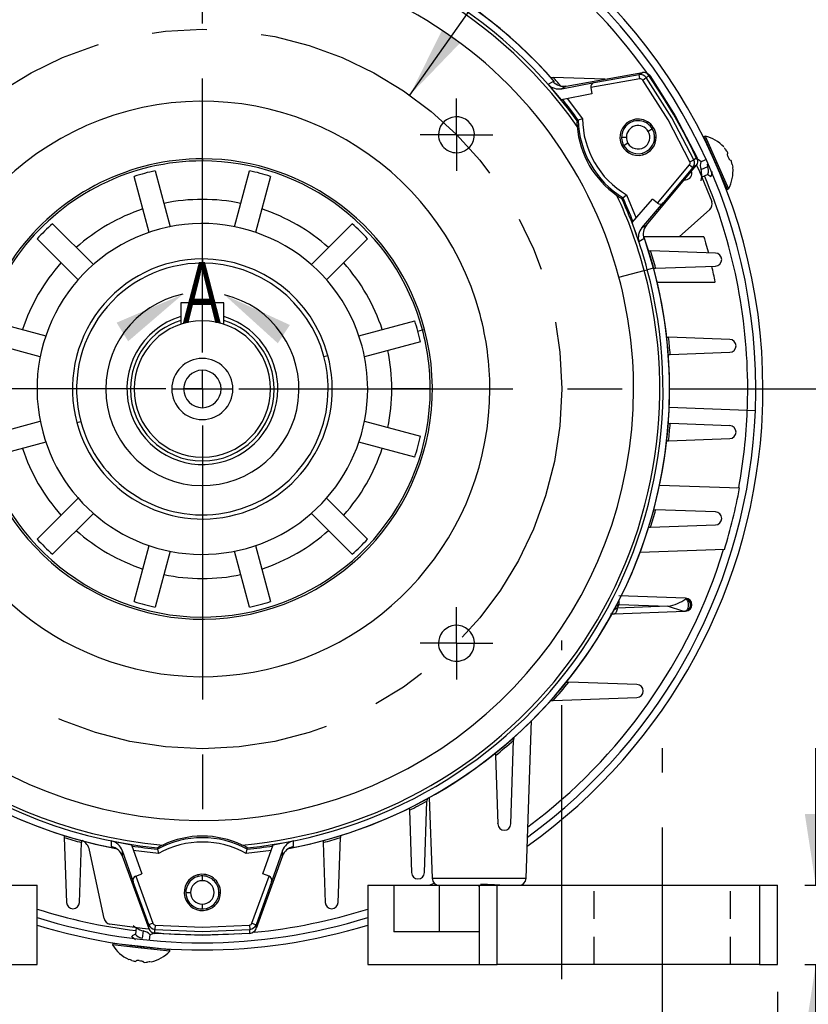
# Model space of a CAD drawing. Header units: inches. Extents: x 0 to 33, y 0 to 25.5.
# Tile 11 of 18: x 25.1 to 29.4, y 4.9 to 10.3. Entities that reach past the tile are written whole.
import ezdxf

# ---------------------------------------------------------------- set-up
doc = ezdxf.new("R2010")
doc.units = ezdxf.units.IN
doc.header["$LTSCALE"] = 3
doc.header["$MEASUREMENT"] = 0
doc.linetypes.add('CENTERX2', pattern=[0.8, 0.5, -0.1, 0.1, -0.1])
doc.linetypes.add('HIDDEN', pattern=[0.075, 0.05, -0.025])
doc.layers.add('CENTER', color=40, linetype='CENTERX2')
doc.layers.add('HIDDEN', color=102, linetype='HIDDEN')
doc.layers.add('DIMENSIONS', color=140, linetype='Continuous', lineweight=25)
doc.layers.add('TEXT', color=140, linetype='Continuous', lineweight=25)
doc.styles.add('SLDTEXTSTYLE0', font='TXT', dxfattribs={"width": 0.7})
doc.dimstyles.new('SLDDIMSTYLE0', dxfattribs={"dimtxt": 0.208333, "dimasz": 0.39, "dimexe": 0, "dimexo": 0.0625, "dimgap": 0.052083, "dimtad": 0, "dimtih": 1, "dimtoh": 1, "dimrnd": 1e-09, "dimdsep": 46, "dimtxsty": 'SLDTEXTSTYLE0', "dimsah": 1, "dimcen": 0.09, "dimadec": 0, "dimazin": 2, "dimtfac": 1, "dimtmove": 0, "dimatfit": 0, "dimfxl": 0, "dimfrac": 2, "dimtolj": 1, "dimtzin": 12, "dimarcsym": 0})
doc.dimstyles.new('SLDDIMSTYLE2', dxfattribs={"dimtxt": 0.208333, "dimasz": 0.39, "dimexe": 0, "dimexo": 0.0625, "dimgap": 0.052083, "dimtad": 0, "dimtih": 1, "dimtoh": 1, "dimrnd": 1e-09, "dimzin": 12, "dimdsep": 46, "dimtxsty": 'SLDTEXTSTYLE0', "dimsah": 1, "dimcen": 0.09, "dimadec": 0, "dimazin": 3, "dimtfac": 1, "dimtofl": 0, "dimtmove": 0, "dimatfit": 3, "dimfxl": 0, "dimfrac": 2, "dimtolj": 1, "dimtzin": 12, "dimarcsym": 0})
doc.dimstyles.new('SLDDIMSTYLE3', dxfattribs={"dimtxt": 0.208333, "dimasz": 0.39, "dimexe": 0, "dimexo": 0.0625, "dimgap": 0.052083, "dimtad": 0, "dimtih": 1, "dimtoh": 1, "dimrnd": 1e-09, "dimzin": 4, "dimdsep": 46, "dimtxsty": 'SLDTEXTSTYLE0', "dimsah": 1, "dimcen": 0.09, "dimadec": 0, "dimazin": 1, "dimtfac": 1, "dimtofl": 0, "dimtmove": 0, "dimatfit": 3, "dimfxl": 0, "dimfrac": 2, "dimtolj": 1, "dimtzin": 12, "dimarcsym": 0})
doc.dimstyles.new('SLDDIMSTYLE5', dxfattribs={"dimtxt": 0.208333, "dimasz": 0.39, "dimexe": 0, "dimexo": 0.0625, "dimgap": 0.052083, "dimtad": 0, "dimtih": 1, "dimtoh": 1, "dimrnd": 1e-09, "dimzin": 12, "dimdsep": 46, "dimtxsty": 'SLDTEXTSTYLE0', "dimsah": 1, "dimcen": 0, "dimadec": 0, "dimazin": 3, "dimtfac": 1, "dimtofl": 0, "dimtmove": 0, "dimatfit": 3, "dimfxl": 0, "dimfrac": 2, "dimtolj": 1, "dimtzin": 12, "dimarcsym": 0})
doc.dimstyles.new('SLDDIMSTYLE6', dxfattribs={"dimtxt": 0.208333, "dimasz": 0.39, "dimexe": 0, "dimexo": 0.0625, "dimgap": 0.052083, "dimtad": 0, "dimtih": 1, "dimtoh": 1, "dimrnd": 1e-09, "dimzin": 12, "dimdsep": 46, "dimtxsty": 'SLDTEXTSTYLE0', "dimsah": 1, "dimcen": 0, "dimadec": 0, "dimazin": 3, "dimtfac": 1, "dimtofl": 0, "dimtmove": 0, "dimatfit": 3, "dimfxl": 0, "dimfrac": 2, "dimtolj": 1, "dimtzin": 12, "dimarcsym": 0})

# ---------------------------------------------------------------- blocks, each defined once
blk = doc.blocks.new('_D_13')
at = {"layer": 'DIMENSIONS'}
for p, q in [((28.4459, 11.283), (28.376, 11.283)), ((28.376, 11.283), (28.376, 10.9517)), ((29.2385, 11.283), (29.3085, 11.283)), ((29.3085, 11.283), (29.3085, 10.9517)), ((27.2268, 9.8548), (28.0218, 10.9804)), ((28.0218, 10.9804), (28.1185, 10.9804)), ((28.376, 10.9517), (28.4459, 10.9517)), ((29.3085, 10.9517), (29.2385, 10.9517))]:
    blk.add_line(p, q, dxfattribs=at)
blk.add_solid([(27.2268, 9.8548), (27.5008, 10.1388), (27.4028, 10.208)], dxfattribs=at)
at = {"layer": 'DIMENSIONS', "char_height": 0.20833, "attachment_point": 1, "style": 'SLDTEXTSTYLE0'}
for s, insert in [('%%c', (28.3752, 11.5983)), ('3.94', (28.69, 11.5983)), ('100.0', (28.4459, 11.2203)), ('B.C.', (28.5543, 10.8423))]:
    blk.add_mtext(s, dxfattribs=dict(at, insert=insert))
blk = doc.blocks.new('_D_16')
at = {"layer": 'DIMENSIONS'}
for p, q in [((22.7585, 11.3166), (22.6885, 11.3166)), ((22.6885, 11.3166), (22.6885, 10.9853)), ((23.551, 11.3166), (23.621, 11.3166)), ((23.621, 11.3166), (23.621, 10.9853)), ((24.0028, 11.3166), (23.691, 11.3166)), ((24.6517, 10.3625), (24.0028, 11.3166)), ((22.6885, 10.9853), (22.7585, 10.9853)), ((23.621, 10.9853), (23.551, 10.9853))]:
    blk.add_line(p, q, dxfattribs=at)
blk.add_solid([(24.6517, 10.3625), (24.482, 10.7187), (24.3828, 10.6513)], dxfattribs=at)
at = {"layer": 'DIMENSIONS', "char_height": 0.20833, "attachment_point": 1, "style": 'SLDTEXTSTYLE0'}
for s, insert in [('%%c', (22.6878, 11.6318)), ('5.12', (23.0025, 11.6318)), ('130.0', (22.7585, 11.2539))]:
    blk.add_mtext(s, dxfattribs=dict(at, insert=insert))
blk = doc.blocks.new('_D_18')
at = {"layer": 'DIMENSIONS'}
for p, q in [((27.0874, 12.6953), (27.4773, 12.6953)), ((27.6573, 12.6953), (30.4446, 12.6953)), ((30.0696, 12.6953), (30.0696, 10.8493)), ((29.6734, 10.4705), (29.6034, 10.4705)), ((29.6034, 10.4705), (29.6034, 10.1392)), ((30.4659, 10.4705), (30.5359, 10.4705)), ((30.5359, 10.4705), (30.5359, 10.1392)), ((29.6034, 10.1392), (29.6734, 10.1392)), ((30.5359, 10.1392), (30.4659, 10.1392)), ((30.0696, 8.2465), (30.0696, 10.0925)), ((28.7031, 8.2465), (30.4446, 8.2465))]:
    blk.add_line(p, q, dxfattribs=at)
for points in [[(30.0696, 12.6953), (30.0096, 12.3053), (30.1296, 12.3053)], [(30.0696, 8.2465), (30.1296, 8.6365), (30.0096, 8.6365)]]:
    blk.add_solid(points, dxfattribs=at)
at = {"layer": 'DIMENSIONS', "char_height": 0.20833, "attachment_point": 1, "style": 'SLDTEXTSTYLE0'}
for s, insert in [('4.45', (29.76, 10.7857)), ('113.0', (29.6734, 10.4077))]:
    blk.add_mtext(s, dxfattribs=dict(at, insert=insert))
blk = doc.blocks.new('_D_19')
at = {"layer": 'DIMENSIONS'}
for p, q in [((28.7031, 8.2465), (30.4446, 8.2465)), ((30.0696, 8.2465), (30.0696, 7.0501)), ((29.76, 6.6713), (29.69, 6.6713)), ((29.69, 6.6713), (29.69, 6.34)), ((30.3792, 6.6713), (30.4492, 6.6713)), ((30.4492, 6.6713), (30.4492, 6.34)), ((29.69, 6.34), (29.76, 6.34)), ((30.4492, 6.34), (30.3792, 6.34)), ((30.0696, 5.0969), (30.0696, 6.2933)), ((29.3905, 5.0969), (30.4446, 5.0969))]:
    blk.add_line(p, q, dxfattribs=at)
for points in [[(30.0696, 8.2465), (30.0096, 7.8565), (30.1296, 7.8565)], [(30.0696, 5.0969), (30.1296, 5.4869), (30.0096, 5.4869)]]:
    blk.add_solid(points, dxfattribs=at)
at = {"layer": 'DIMENSIONS', "char_height": 0.20833, "attachment_point": 1, "style": 'SLDTEXTSTYLE0'}
for s, insert in [('3.15', (29.76, 6.9865)), ('80.0', (29.76, 6.6085))]:
    blk.add_mtext(s, dxfattribs=dict(at, insert=insert))
blk = doc.blocks.new('_D_20')
at = {"layer": 'DIMENSIONS'}
for p, q in [((29.451, 5.53), (29.451, 6.28)), ((29.3905, 5.53), (29.826, 5.53)), ((29.3905, 5.0969), (29.826, 5.0969)), ((29.451, 4.4852), (29.451, 5.0969)), ((29.6886, 4.4852), (29.451, 4.4852)), ((30.0638, 4.4847), (29.9938, 4.4847)), ((29.9938, 4.4847), (29.9938, 4.1534)), ((30.683, 4.4847), (30.753, 4.4847)), ((30.753, 4.4847), (30.753, 4.1534)), ((29.9938, 4.1534), (30.0638, 4.1534)), ((30.753, 4.1534), (30.683, 4.1534))]:
    blk.add_line(p, q, dxfattribs=at)
for points in [[(29.451, 5.53), (29.511, 5.92), (29.391, 5.92)], [(29.451, 5.0969), (29.391, 4.7069), (29.511, 4.7069)]]:
    blk.add_solid(points, dxfattribs=at)
at = {"layer": 'DIMENSIONS', "char_height": 0.20833, "attachment_point": 1, "style": 'SLDTEXTSTYLE0'}
for s, insert in [('0.43', (30.0638, 4.7999)), ('11.0', (30.0638, 4.422))]:
    blk.add_mtext(s, dxfattribs=dict(at, insert=insert))
blk = doc.blocks.new('_D_21')
at = {"layer": 'DIMENSIONS'}
for p, q in [((22.9413, 4.9469), (22.9413, 4.7705)), ((29.2405, 4.9469), (29.2405, 2.9447)), ((22.9413, 4.5905), (22.9413, 2.9447)), ((22.9413, 3.3197), (25.4124, 3.3197)), ((25.6947, 3.3193), (25.6247, 3.3193)), ((25.6247, 3.3193), (25.6247, 2.988)), ((26.4872, 3.3193), (26.5572, 3.3193)), ((26.5572, 3.3193), (26.5572, 2.988)), ((29.2405, 3.3197), (26.7694, 3.3197)), ((25.6247, 2.988), (25.6947, 2.988)), ((26.5572, 2.988), (26.4872, 2.988))]:
    blk.add_line(p, q, dxfattribs=at)
for points in [[(22.9413, 3.3197), (23.3313, 3.2597), (23.3313, 3.3797)], [(29.2405, 3.3197), (28.8505, 3.3797), (28.8505, 3.2597)]]:
    blk.add_solid(points, dxfattribs=at)
at = {"layer": 'DIMENSIONS', "char_height": 0.20833, "attachment_point": 1, "style": 'SLDTEXTSTYLE0'}
for s, insert in [('6.30', (25.7813, 3.6345)), ('160.0', (25.6947, 3.2565))]:
    blk.add_mtext(s, dxfattribs=dict(at, insert=insert))
blk = doc.blocks.new('_D_22')
at = {"layer": 'DIMENSIONS'}
for p, q in [((24.2106, 6.8167), (23.4823, 6.2628)), ((22.2072, 6.2628), (22.1372, 6.2628)), ((22.1372, 6.2628), (22.1372, 5.9315)), ((22.9997, 6.2628), (23.0697, 6.2628)), ((23.0697, 6.2628), (23.0697, 5.9315)), ((23.4823, 6.2628), (23.1397, 6.2628)), ((22.1372, 5.9315), (22.2072, 5.9315)), ((23.0697, 5.9315), (22.9997, 5.9315))]:
    blk.add_line(p, q, dxfattribs=at)
blk.add_solid([(24.2106, 6.8167), (23.8638, 6.6284), (23.9365, 6.5329)], dxfattribs=at)
at = {"layer": 'DIMENSIONS', "char_height": 0.20833, "attachment_point": 1, "style": 'SLDTEXTSTYLE0'}
for s, insert in [('%%c', (22.1365, 6.5781)), ('4.72', (22.4512, 6.5781)), ('120.0', (22.2072, 6.2001))]:
    blk.add_mtext(s, dxfattribs=dict(at, insert=insert))
blk = doc.blocks.new('_D_23')
at = {"layer": 'DIMENSIONS'}
for p, q in [((24.6173, 7.6911), (23.2791, 7.1867)), ((22.122, 7.1867), (22.052, 7.1867)), ((22.052, 7.1867), (22.052, 6.8554)), ((22.7412, 7.1867), (22.8112, 7.1867)), ((22.8112, 7.1867), (22.8112, 6.8554)), ((23.2791, 7.1867), (22.8986, 7.1867)), ((22.052, 6.8554), (22.122, 6.8554)), ((22.8112, 6.8554), (22.7412, 6.8554))]:
    blk.add_line(p, q, dxfattribs=at)
blk.add_solid([(24.6173, 7.6911), (24.2312, 7.6097), (24.2736, 7.4974)], dxfattribs=at)
at = {"layer": 'DIMENSIONS', "char_height": 0.20833, "attachment_point": 1, "style": 'SLDTEXTSTYLE0'}
for s, insert in [('%%c', (21.9647, 7.5019)), ('3.15', (22.2794, 7.5019)), ('80.0', (22.122, 7.1239))]:
    blk.add_mtext(s, dxfattribs=dict(at, insert=insert))
blk = doc.blocks.new('SW_CENTERMARKSYMBOL_2')
at = {"layer": 'CENTER', "color": 0}
for p, q in [((0, 0.2), (0, 2.4622)), ((0, 0), (0, 0.1)), ((-0.2, 0), (-2.4622, 0)), ((0, 0), (-0.1, 0)), ((0, 0), (0, -0.1)), ((0, 0), (0.1, 0)), ((0.2, 0), (2.4622, 0)), ((0, -0.2), (0, -2.4622))]:
    blk.add_line(p, q, dxfattribs=at)
blk = doc.blocks.new('SW_CENTERMARKSYMBOL_4')
at = {"layer": 'CENTER', "color": 0}
for p, q in [((0, 0.1), (0, 0.1984)), ((0, 0), (0, 0.1)), ((-0.1, 0), (-0.1984, 0)), ((0, 0), (-0.1, 0)), ((0, 0), (0, -0.1)), ((0, 0), (0.1, 0)), ((0.1, 0), (0.1984, 0)), ((0, -0.1), (0, -0.1984))]:
    blk.add_line(p, q, dxfattribs=at)
blk = doc.blocks.new('SW_CENTERMARKSYMBOL_5')
at = {"layer": 'CENTER', "color": 0}
for p, q in [((0, 0.1), (0, 0.1984)), ((0, 0), (0, 0.1)), ((-0.1, 0), (-0.1984, 0)), ((0, 0), (-0.1, 0)), ((0, 0), (0, -0.1)), ((0, 0), (0.1, 0)), ((0.1, 0), (0.1984, 0)), ((0, -0.1), (0, -0.1984))]:
    blk.add_line(p, q, dxfattribs=at)

msp = doc.modelspace()

# ---------------------------------------------------------------- linework, layer by layer
for p, q in [((28.0845, 9.9045), (28.5024, 9.9782)), ((28.4836, 9.9673), (28.5024, 9.9782)), ((27.9846, 9.9146), (28.0116, 9.9301)), ((27.9988, 9.952), (28.0133, 9.9515)), ((28.2953, 9.9416), (28.0133, 9.9515)), ((28.0596, 9.8904), (28.2372, 9.9239)), ((28.4877, 9.944), (28.2181, 9.8965)), ((28.2372, 9.9239), (28.4836, 9.9673)), ((28.4877, 9.944), (28.4836, 9.9673)), ((28.5033, 9.9376), (28.5226, 9.9511)), ((28.5414, 9.962), (28.5226, 9.9511)), ((28.0585, 9.8301), (27.9846, 9.9146)), ((28.0845, 9.9045), (28.0596, 9.8904)), ((28.2181, 9.8965), (28.2239, 9.8613)), ((28.2239, 9.8613), (28.0585, 9.8301)), ((28.0893, 9.8375), (28.1731, 9.7262)), ((28.1731, 9.7262), (28.1496, 9.7185)), ((28.1496, 9.7185), (28.1496, 9.7185)), ((28.4519, 9.7205), (28.4542, 9.7119)), ((28.556, 9.6697), (28.5333, 9.6566)), ((28.3871, 9.6245), (28.4133, 9.6245)), ((28.5682, 9.6245), (28.577, 9.6245)), ((28.8455, 9.6306), (28.8383, 9.6274)), ((28.8383, 9.6274), (28.9017, 9.4833)), ((28.8455, 9.6306), (28.9089, 9.4865)), ((28.4219, 9.5923), (28.4006, 9.58)), ((28.9629, 9.5489), (28.9582, 9.5555)), ((26.0909, 9.5063), (26.0909, 9.4949)), ((28.5011, 9.537), (28.5033, 9.5284)), ((28.7616, 9.4901), (28.783, 9.5001)), ((28.8018, 9.511), (28.783, 9.5001)), ((28.821, 9.4908), (28.8496, 9.5034)), ((28.9017, 9.4833), (28.9089, 9.4865)), ((28.9089, 9.4865), (28.9724, 9.3423)), ((28.9677, 9.5338), (28.9692, 9.5345)), ((28.9743, 9.5109), (28.9711, 9.5181)), ((28.9851, 9.4985), (28.9836, 9.4978)), ((25.832, 9.4409), (25.9141, 9.1346)), ((26.2678, 9.1346), (26.3498, 9.4409)), ((28.5236, 9.144), (28.7963, 9.469)), ((28.5835, 9.2637), (28.7594, 9.4734)), ((28.7775, 9.4582), (28.6167, 9.2666)), ((28.7594, 9.4734), (28.7775, 9.4582)), ((28.7963, 9.469), (28.7775, 9.4582)), ((28.8225, 9.4484), (28.8593, 9.4646)), ((28.9017, 9.4833), (28.9652, 9.3391)), ((28.9931, 9.4762), (28.9914, 9.484)), ((25.8, 9.104), (25.718, 9.4103)), ((26.4639, 9.4103), (26.3818, 9.104)), ((28.7316, 9.3919), (28.7381, 9.3922)), ((28.8258, 9.4069), (28.8607, 9.4222)), ((28.8797, 9.4092), (28.8749, 9.4113)), ((28.9652, 9.3391), (28.9724, 9.3423)), ((28.395, 9.2934), (28.4135, 9.3099)), ((28.395, 9.2934), (28.395, 9.2934)), ((28.4135, 9.3099), (28.468, 9.1816)), ((28.4461, 9.1587), (28.5558, 9.2863)), ((28.5835, 9.2637), (28.5558, 9.2863)), ((28.4989, 9.1295), (28.6167, 9.2666)), ((28.8702, 9.2295), (28.7033, 9.0792)), ((25.2695, 9.1514), (25.4938, 8.9272)), ((26.6881, 8.9272), (26.9123, 9.1514)), ((28.4824, 9.0524), (28.4461, 9.1587)), ((28.4989, 9.1295), (28.5236, 9.144)), ((25.4102, 8.8437), (25.186, 9.0679)), ((26.9958, 9.0679), (26.7716, 8.8437)), ((28.5093, 9.068), (28.4824, 9.0524)), ((28.838, 9.0792), (28.5107, 9.0792)), ((28.5355, 9.0034), (28.5465, 9.003)), ((28.9018, 8.9906), (28.5465, 9.003)), ((26.0909, 8.9582), (26.0909, 8.9355)), ((28.3726, 8.8579), (28.5114, 8.8951)), ((28.5114, 8.8951), (28.5283, 8.8996)), ((28.5628, 8.9088), (28.5283, 8.8996)), ((28.563, 8.9079), (28.5738, 8.9083)), ((28.5738, 8.9083), (28.9018, 8.9197)), ((28.5823, 8.8311), (28.9006, 8.8311)), ((25.9728, 8.7189), (25.9728, 8.6014)), ((26.0909, 8.7189), (25.9728, 8.7189)), ((26.209, 8.7189), (26.0909, 8.7189)), ((26.0909, 8.6205), (26.0909, 8.7189)), ((26.209, 8.6014), (26.209, 8.7189)), ((24.9271, 8.6195), (25.2334, 8.5374)), ((26.9484, 8.5374), (27.2547, 8.6195)), ((27.2968, 8.5696), (27.3078, 8.5726)), ((27.2714, 8.5628), (27.2968, 8.5696)), ((28.6342, 8.5302), (28.6448, 8.5299)), ((28.9801, 8.5182), (28.6448, 8.5299)), ((25.2029, 8.4233), (24.8966, 8.5054)), ((27.2853, 8.5054), (26.979, 8.4233)), ((26.7564, 8.4248), (26.7784, 8.4307)), ((28.643, 8.4355), (28.6534, 8.4359)), ((28.6534, 8.4359), (28.9801, 8.4473)), ((26.0909, 8.2465), (26.0909, 8.3489)), ((25.9236, 8.2465), (25.9886, 8.2465)), ((25.9886, 8.2465), (26.0909, 8.2465)), ((26.0909, 8.2465), (26.1933, 8.2465)), ((26.1933, 8.2465), (26.2583, 8.2465)), ((27.3394, 8.2465), (27.1286, 8.2465)), ((28.65, 8.2465), (29.0782, 8.2465)), ((29.0782, 8.2465), (29.1224, 8.2465)), ((29.0759, 8.1292), (28.648, 8.146)), ((29.1201, 8.1275), (29.0759, 8.1292)), ((24.8966, 7.9876), (25.2029, 8.0697)), ((25.4035, 8.0623), (25.4254, 8.0682)), ((26.979, 8.0697), (27.2853, 7.9876)), ((28.643, 8.0575), (28.6534, 8.0571)), ((28.9801, 8.0457), (28.6534, 8.0571)), ((25.2334, 7.9556), (24.9271, 7.8735)), ((27.2547, 7.8735), (26.9484, 7.9556)), ((28.6342, 7.9628), (28.6448, 7.9631)), ((28.6448, 7.9631), (28.9801, 7.9748)), ((28.5953, 7.7202), (29.0336, 7.7049)), ((25.186, 7.4251), (25.4102, 7.6493)), ((26.7716, 7.6493), (26.9958, 7.4251)), ((25.4938, 7.5658), (25.2695, 7.3416)), ((26.9123, 7.3416), (26.6881, 7.5658)), ((28.563, 7.5851), (28.5738, 7.5847)), ((28.9018, 7.5733), (28.5738, 7.5847)), ((28.5465, 7.49), (28.9018, 7.5024)), ((28.5355, 7.4896), (28.5465, 7.49)), ((25.718, 7.0827), (25.8, 7.389)), ((26.3818, 7.389), (26.4639, 7.0827)), ((25.9141, 7.3584), (25.832, 7.0521)), ((26.0909, 7.341), (26.0909, 7.2088)), ((26.3498, 7.0521), (26.2678, 7.3584)), ((28.9512, 7.3679), (28.4885, 7.3517)), ((28.7381, 7.1008), (28.3716, 7.1136)), ((28.3733, 7.0663), (28.6415, 7.0576)), ((28.3269, 7.0156), (28.3483, 7.0164)), ((28.3468, 7.0367), (28.3421, 7.0298)), ((28.3483, 7.0164), (28.734, 7.0298)), ((28.6415, 7.0576), (28.3633, 7.0471)), ((28.734, 7.0298), (28.7381, 7.03)), ((28.0844, 6.6419), (28.0975, 6.6415)), ((28.4717, 6.6284), (28.0975, 6.6415)), ((27.9988, 6.541), (28.0133, 6.5415)), ((28.0133, 6.5415), (28.4717, 6.5575)), ((27.8644, 5.568), (27.8945, 6.431)), ((27.7799, 5.8658), (27.7959, 6.3242)), ((27.7964, 6.3386), (27.7959, 6.3242)), ((27.6955, 6.253), (27.696, 6.24)), ((27.696, 6.24), (27.709, 5.8658)), ((27.3075, 5.5993), (27.3211, 5.9906)), ((27.3216, 6.0028), (27.3211, 5.9906)), ((27.3336, 6.0094), (27.349, 5.568)), ((27.2243, 5.9521), (27.2247, 5.9407)), ((27.2247, 5.9407), (27.2366, 5.5993)), ((27.7097, 5.867), (27.709, 5.8674)), ((25.334, 5.8019), (25.3344, 5.7909)), ((25.3344, 5.7909), (25.3468, 5.4356)), ((25.4295, 5.7744), (25.4292, 5.7637)), ((25.5932, 5.7725), (25.7033, 5.7507)), ((25.5932, 5.7414), (25.5932, 5.7725)), ((26.4785, 5.7507), (26.5887, 5.7725)), ((26.5887, 5.7725), (26.5887, 5.7414)), ((26.7523, 5.7744), (26.7527, 5.7637)), ((26.835, 5.4356), (26.8474, 5.7909)), ((26.8478, 5.8019), (26.8474, 5.7909)), ((25.4177, 5.4356), (25.4292, 5.7637)), ((25.5526, 5.3481), (25.473, 5.7225)), ((25.6516, 5.7197), (25.6519, 5.6911)), ((25.6516, 5.7197), (25.7114, 5.5491)), ((25.7033, 5.7507), (25.759, 5.5919)), ((25.8506, 5.7035), (25.7122, 5.7203)), ((25.8455, 5.7277), (25.8455, 5.7277)), ((25.8455, 5.7277), (25.8506, 5.7035)), ((26.3313, 5.7035), (26.3364, 5.7277)), ((26.4696, 5.7203), (26.3313, 5.7035)), ((26.3364, 5.7277), (26.3364, 5.7277)), ((26.4229, 5.5919), (26.4785, 5.7507)), ((26.5302, 5.7197), (26.4704, 5.5491)), ((26.53, 5.6911), (26.5302, 5.7197)), ((26.7527, 5.7637), (26.7642, 5.4356)), ((25.6519, 5.6911), (25.797, 5.2923)), ((26.53, 5.6911), (26.3849, 5.2923)), ((25.7256, 5.5793), (25.759, 5.5919)), ((25.7256, 5.5793), (25.8192, 5.3221)), ((26.0652, 5.5866), (26.0675, 5.5781)), ((26.0909, 5.5549), (26.0909, 5.5811)), ((26.3627, 5.3221), (26.4563, 5.5793)), ((26.4563, 5.5793), (26.4229, 5.5919)), ((27.349, 5.568), (27.8644, 5.568)), ((25.0414, 5.53), (25.1854, 5.53)), ((25.1854, 5.0969), (25.1854, 5.53)), ((25.797, 5.314), (25.7114, 5.5491)), ((26.4704, 5.5491), (26.3849, 5.314)), ((26.9964, 5.53), (26.9964, 5.0969)), ((26.9964, 5.53), (27.1404, 5.53)), ((27.1404, 5.53), (27.1404, 5.2741)), ((27.1404, 5.53), (27.3901, 5.53)), ((27.3336, 5.53), (27.3599, 5.5421)), ((27.3901, 5.2741), (27.3901, 5.53)), ((27.3901, 5.53), (27.6067, 5.53)), ((27.6067, 5.53), (27.6067, 5.2741)), ((27.6067, 5.53), (27.7051, 5.53)), ((27.6067, 5.5211), (27.6067, 5.525)), ((27.7051, 5.0969), (27.7051, 5.53)), ((27.7051, 5.53), (29.1421, 5.53)), ((27.7206, 5.53), (27.7191, 5.5309)), ((29.1421, 5.53), (29.1421, 5.0969)), ((29.1421, 5.53), (29.2405, 5.53)), ((29.2405, 5.0969), (29.2405, 5.53)), ((26.0004, 5.4906), (26.0266, 5.4906)), ((26.1815, 5.4906), (26.1903, 5.4906)), ((26.0909, 5.4), (26.0909, 5.4263)), ((26.1144, 5.4031), (26.1167, 5.3946)), ((25.7284, 5.2979), (25.7242, 5.2599)), ((25.8192, 5.3221), (25.797, 5.314)), ((25.797, 5.2923), (25.797, 5.314)), ((25.8326, 5.3118), (25.8306, 5.2883)), ((25.8306, 5.2666), (25.8306, 5.2883)), ((26.3493, 5.3118), (26.3513, 5.2883)), ((26.3513, 5.2666), (26.3513, 5.2883)), ((26.3627, 5.3221), (26.3849, 5.314)), ((26.3849, 5.314), (26.3849, 5.2923)), ((25.7035, 5.25), (25.7077, 5.2531)), ((25.766, 5.28), (25.7617, 5.24)), ((25.8035, 5.26), (25.8001, 5.229)), ((27.6067, 5.2741), (27.1404, 5.2741)), ((27.6067, 5.2741), (27.6067, 5.0969)), ((25.6001, 5.211), (25.5992, 5.2032)), ((25.7558, 5.1861), (25.5992, 5.2032)), ((25.7566, 5.1939), (25.6001, 5.211)), ((25.7566, 5.1939), (25.7558, 5.1861)), ((25.9123, 5.1689), (25.7558, 5.1861)), ((25.9132, 5.1767), (25.7566, 5.1939)), ((25.9123, 5.1689), (25.9132, 5.1767)), ((24.5752, 5.0969), (25.1854, 5.0969)), ((25.7048, 5.1183), (25.7124, 5.1158)), ((25.7281, 5.1141), (25.7283, 5.1157)), ((25.7443, 5.1173), (25.7521, 5.1164)), ((25.7674, 5.1114), (25.7672, 5.1098)), ((25.7829, 5.1081), (25.7909, 5.1089)), ((26.9964, 5.0969), (27.6067, 5.0969)), ((27.6067, 5.0969), (27.7051, 5.0969)), ((29.1421, 5.0969), (27.7051, 5.0969)), ((29.1421, 5.0969), (29.2405, 5.0969))]:
    msp.add_line(p, q)
at = {"flags": 128}
for points in [[(28.7616, 9.4901), (28.6422, 9.7195), (28.5033, 9.9376)], [(28.783, 9.5001), (28.6627, 9.7313), (28.5226, 9.9511)], [(28.5414, 9.962), (28.6815, 9.7421), (28.8018, 9.511)], [(28.1496, 9.7185), (28.1464, 9.7166), (28.1432, 9.7147)], [(28.8229, 9.4916), (28.8164, 9.496), (28.8063, 9.5032)], [(28.8793, 9.5332), (28.8788, 9.535), (28.8779, 9.5373)], [(28.9711, 9.5181), (28.9691, 9.5228), (28.9677, 9.5271), (28.967, 9.5307), (28.9671, 9.533), (28.9677, 9.5338)], [(28.9914, 9.484), (28.9901, 9.489), (28.9886, 9.4934), (28.9871, 9.4966), (28.9858, 9.4983), (28.9851, 9.4985)], [(28.7981, 9.4719), (28.8143, 9.4377), (28.8808, 9.2723)], [(28.8593, 9.4646), (28.8573, 9.4765), (28.8573, 9.4771)], [(28.8807, 9.4123), (28.8823, 9.4244), (28.884, 9.4362)], [(28.9255, 9.4292), (28.9236, 9.4326), (28.9233, 9.433)], [(28.823, 9.3864), (28.8246, 9.3985), (28.8263, 9.4103)], [(28.8556, 9.4236), (28.8656, 9.4168), (28.8757, 9.4097)], [(28.3886, 9.2897), (28.3918, 9.2915), (28.395, 9.2934)], [(28.5628, 8.9088), (28.5154, 9.0656), (28.5107, 9.0792)], [(28.838, 9.0778), (28.8377, 9.0786), (28.8408, 9.0685), (28.8472, 9.0468), (28.8562, 9.0149), (28.8625, 8.992)], [(28.7398, 7.0979), (28.7457, 7.0914), (28.75, 7.0819), (28.7524, 7.0705), (28.7526, 7.0585), (28.7505, 7.0473), (28.7463, 7.0381), (28.7406, 7.0321), (28.734, 7.0298)], [(28.7398, 7.0979), (28.7402, 7.0995), (28.74, 7.1002), (28.7381, 7.1008)], [(28.3633, 7.0471), (28.3627, 7.0408), (28.3616, 7.035), (28.3601, 7.0297), (28.3582, 7.0252), (28.3561, 7.0215), (28.3537, 7.0187), (28.3511, 7.017), (28.3483, 7.0164)], [(25.8456, 5.7351), (25.8455, 5.7314), (25.8455, 5.7277)], [(26.3364, 5.7277), (26.3363, 5.7314), (26.3363, 5.7351)], [(25.7986, 5.2894), (25.7609, 5.2924), (25.5844, 5.3175)], [(25.7121, 5.3105), (25.7217, 5.3031), (25.7312, 5.2957)], [(25.8306, 5.2883), (26.0909, 5.2769), (26.3513, 5.2883)], [(25.8326, 5.3118), (26.0909, 5.3005), (26.3493, 5.3118)], [(25.7057, 5.2475), (25.7153, 5.2402), (25.7247, 5.2328)], [(25.7245, 5.262), (25.7171, 5.2584), (25.7059, 5.2532)], [(25.8032, 5.258), (25.8103, 5.2614), (25.8216, 5.2666)], [(26.3513, 5.2666), (26.0909, 5.2552), (25.8306, 5.2666)], [(25.6979, 5.2003), (25.7018, 5.2003), (25.7023, 5.2003)], [(25.811, 5.1884), (25.8128, 5.1879), (25.8153, 5.1875)], [(25.7124, 5.1158), (25.7174, 5.1145), (25.722, 5.1136), (25.7254, 5.1133), (25.7275, 5.1136), (25.7281, 5.1141)], [(25.7521, 5.1164), (25.7572, 5.1158), (25.7616, 5.1148), (25.765, 5.1136), (25.767, 5.1124), (25.7674, 5.1114)]]:
    msp.add_lwpolyline(points, dxfattribs=at)
for centre, radius, start, end in [((26.0909, 8.2465), 3.0709, 0, 60.1505), ((26.0909, 8.2465), 3.0315, 0, 59.7144), ((26.0909, 8.2465), 2.5591, 41.1822, 139.0095), ((26.0909, 8.2465), 2.5591, 41.0957, 138.8978), ((26.0909, 8.2465), 2.9873, 24.8421, 59.2219), ((26.0909, 8.2465), 2.5059, 34.976, 145.024), ((26.0909, 8.2465), 2.5234, 35.5804, 144.4196), ((26.0909, 8.2465), 2.3622, 15, 195), ((28.5092, 9.9393), 0.0394, 35.0278, 99.9239), ((28.0708, 9.982), 0.0788, 221.2552, 280.0211), ((26.0909, 8.2465), 2.5695, 40.2536, 41.571), ((28.4904, 9.9285), 0.0394, 35.0275, 99.9242), ((28.4904, 9.9286), 0.0157, 34.8353, 100.1276), ((28.0439, 9.9699), 0.0811, 223.0135, 281.1176), ((26.0909, 8.2465), 1.5748, 15, 195), ((26.0909, 8.2465), 2.5308, 35.5653, 38.8093), ((27.4829, 9.6384), 0.0984, 105, 180), ((27.4829, 9.6384), 0.0984, 285, 105), ((28.2923, 9.7037), 0.1496, 175.777, 187.9741), ((28.6613, 9.7305), 0.5118, 181.3462, 238.6538), ((28.6613, 9.7305), 0.4882, 180.503, 239.497), ((28.4776, 9.6245), 0.0994, 105, 285), ((28.4776, 9.6245), 0.0906, 105, 195), ((28.4776, 9.6245), 0.0994, 0, 105), ((28.4776, 9.6245), 0.0906, 15, 105), ((28.6494, 9.7236), 0.5068, 184.6048, 235.3952), ((28.4776, 9.6245), 0.0643, 30, 180), ((28.4776, 9.6245), 0.0643, 210, 30), ((28.4776, 9.6245), 0.0906, 0, 15), ((27.4829, 9.6384), 0.0984, 180, 285), ((28.4776, 9.6245), 0.0906, 195, 285), ((28.4776, 9.6245), 0.0643, 180, 210), ((28.4776, 9.6245), 0.0906, 285, 0), ((28.4776, 9.6245), 0.0994, 285, 0), ((28.8008, 9.4389), 0.1969, 42.2871, 76.8801), ((29.0962, 9.6637), 0.1754, 212.8653, 218.1226), ((28.9442, 9.5321), 0.0251, 5.4883, 42.0117), ((26.0909, 8.2465), 1.2598, 90, 195), ((26.0909, 8.2465), 1.2484, 90, 195), ((26.0909, 8.2465), 1.2598, 15, 90), ((26.0909, 8.2465), 1.2484, 15, 90), ((28.7474, 9.4835), 0.0157, 319.8723, 25.1647), ((28.7473, 9.4835), 0.0394, 320.0761, 24.9722), ((28.7661, 9.4943), 0.0394, 320.0758, 24.9725), ((28.8818, 9.4716), 0.0637, 162.5115, 201.3857), ((28.9962, 9.5167), 0.0227, 194.7534, 236.2345), ((26.0909, 8.2465), 1.2221, 102.2303, 107.7697), ((26.0909, 8.2465), 1.2221, 72.2303, 77.7697), ((28.737, 9.4274), 0.0353, 271.7833, 18.079), ((28.6771, 9.4153), 0.1491, 358.1766, 12.8224), ((28.7935, 9.4418), 0.0697, 344.1567, 19.1625), ((28.8008, 9.4389), 0.1969, 330.6199, 5.9016), ((29.2317, 9.5187), 0.2424, 190.1044, 193.9077), ((26.0909, 8.2465), 2.9873, 0, 22.9949), ((26.0909, 8.2465), 1.0377, 78.2625, 101.7375), ((26.0909, 8.2465), 2.5059, 15, 25.024), ((28.4536, 9.4244), 0.1496, 232.0259, 244.223), ((26.0909, 8.2465), 2.5234, 15, 24.4196), ((26.0909, 8.2465), 2.5308, 21.1907, 24.4347), ((28.8438, 9.2587), 0.0394, 312, 20.1881), ((26.0909, 8.2465), 1.0377, 108.2625, 131.7375), ((26.0909, 8.2465), 1.0377, 48.2625, 71.7375), ((26.0909, 8.2465), 0.9055, 15, 195), ((26.0909, 8.2465), 1.2221, 132.2303, 137.7697), ((26.0909, 8.2465), 1.2221, 42.2303, 47.7697), ((28.5601, 9.0761), 0.0812, 138.9088, 196.9602), ((28.5839, 9.0933), 0.0788, 139.9789, 198.7448), ((26.0909, 8.2465), 2.5591, 0, 18.7925), ((26.0909, 8.2465), 2.5695, 14.9247, 17.1225), ((26.0909, 8.2465), 0.7117, 90, 195), ((26.0909, 8.2465), 0.7117, 15, 90), ((28.9006, 8.9552), 0.0355, 272, 88), ((26.0909, 8.2465), 1.0377, 138.2625, 161.7375), ((26.0909, 8.2465), 0.689, 90, 195), ((26.0909, 8.2465), 0.689, 15, 90), ((26.0909, 8.2465), 2.5059, 274.976, 15), ((26.0909, 8.2465), 2.5234, 275.5804, 15), ((26.0909, 8.2465), 2.5591, 280.7504, 15), ((26.0909, 8.2465), 1.0377, 18.2625, 41.7375), ((26.1018, 8.2489), 2.859, 11.7752, 13.5545), ((26.0909, 8.2465), 2.3622, 0, 15), ((26.0909, 8.2465), 0.4134, 106.6015, 195), ((26.0909, 8.2465), 0.4134, 15, 73.3985), ((26.0909, 8.2465), 1.5748, 0, 15), ((26.0909, 8.2465), 1.2598, 195, 15), ((26.0909, 8.2465), 0.3937, 107.4576, 180), ((26.0909, 8.2465), 0.374, 0, 180), ((26.0909, 8.2465), 0.3937, 0, 72.5424), ((26.0909, 8.2465), 1.2221, 15, 17.7697), ((26.0909, 8.2465), 1.2221, 12.2303, 15), ((26.0909, 8.2465), 1.2484, 0, 15), ((26.0909, 8.2465), 2.5695, 4.2267, 6.3315), ((28.9789, 8.4827), 0.0355, 272, 88), ((26.0909, 8.2465), 0.9055, 0, 15), ((26.0909, 8.2465), 0.7117, 195, 15), ((26.0909, 8.2465), 0.1673, 0, 180), ((26.0909, 8.2465), 0.689, 0, 15), ((26.0909, 8.2465), 1.0377, 0, 11.7375), ((26.0909, 8.2465), 0.1024, 0, 180), ((26.0909, 8.2465), 0.4134, 0, 15), ((26.0909, 8.2465), 2.5591, 180, 259.3159), ((26.0909, 8.2465), 2.3622, 195, 0), ((26.0909, 8.2465), 1.5748, 195, 0), ((26.0909, 8.2465), 1.2484, 195, 0), ((26.0909, 8.2465), 0.9055, 195, 0), ((26.0909, 8.2465), 0.689, 195, 0), ((26.0909, 8.2465), 0.4134, 195, 0), ((26.0909, 8.2465), 0.3937, 180, 0), ((26.0909, 8.2465), 0.374, 180, 0), ((26.0909, 8.2465), 0.1673, 180, 0), ((26.0909, 8.2465), 0.1024, 180, 0), ((26.0909, 8.2465), 2.5591, 280.6792, 0), ((26.0909, 8.2465), 1.0377, 348.2625, 0), ((26.0909, 8.2465), 2.9873, 357.75, 0), ((26.0909, 8.2465), 3.0315, 357.75, 0), ((26.0909, 8.2465), 3.0709, 357.75, 0), ((26.0909, 8.2465), 3.0709, 305.4152, 357.75), ((26.0909, 8.2465), 3.0315, 305.9866, 357.75), ((26.0909, 8.2465), 2.9873, 349.5581, 357.75), ((26.0909, 8.2465), 2.5695, 353.6685, 355.7733), ((28.9789, 8.0103), 0.0355, 272, 88), ((26.0909, 8.2465), 1.2221, 342.2303, 347.7697), ((26.0909, 8.2465), 1.0377, 198.2625, 221.7375), ((26.0909, 8.2465), 1.0377, 318.2625, 341.7375), ((26.0909, 8.2465), 2.9921, 342.9237, 349.5719), ((26.0909, 8.2465), 2.5591, 195, 259.2607), ((26.0909, 8.2465), 2.5234, 195, 264.4196), ((26.0909, 8.2465), 2.5059, 195, 265.024), ((26.0909, 8.2465), 2.5695, 342.8775, 345.0753), ((28.9006, 7.5378), 0.0355, 272, 88), ((26.0909, 8.2465), 1.0377, 228.2625, 251.7375), ((26.0909, 8.2465), 1.0377, 288.2625, 311.7375), ((26.0909, 8.2465), 1.2221, 222.2303, 227.7697), ((26.0909, 8.2465), 1.2221, 312.2303, 317.7697), ((26.0909, 8.2465), 2.9873, 306.652, 342.8915), ((26.0909, 8.2465), 1.0377, 258.2625, 270), ((26.0909, 8.2465), 1.0377, 270, 281.7375), ((26.0909, 8.2465), 1.2221, 252.2303, 257.7697), ((26.0909, 8.2465), 1.2221, 282.2303, 287.7697), ((29.4036, 5.0974), 2.2222, 117.6225, 118.0964), ((26.0909, 8.2465), 2.5695, 332.1735, 332.6563), ((28.2858, 7.0772), 0.0882, 352.8755, 7.6599), ((28.6027, 7.2924), 0.238, 279.376, 305.1788), ((28.7369, 7.0654), 0.0355, 272, 88), ((28.7254, 7.0633), 0.0398, 310.5072, 69.3478), ((29.4666, 5.2807), 2.0826, 121.9904, 122.5705), ((29.0242, 8.1653), 1.1719, 250.9379, 255.6637), ((27.4829, 6.8546), 0.0984, 285, 105), ((27.4829, 6.8546), 0.0984, 105, 180), ((27.4829, 6.8546), 0.0984, 180, 285), ((26.0909, 8.2465), 2.5695, 318.429, 321.3433), ((28.4704, 6.593), 0.0355, 272, 88), ((26.0909, 8.2465), 2.5695, 308.6567, 311.571), ((26.0909, 8.2465), 2.5695, 296.1826, 298.6052), ((27.7445, 5.867), 0.0355, 182, 358), ((26.0909, 8.2465), 2.5695, 252.8775, 255.0753), ((25.4025, 5.7097), 0.0717, 10.2858, 65.8752), ((25.5748, 5.6934), 0.0812, 18.9088, 76.9602), ((26.0909, 5.2785), 0.5118, 61.3462, 118.6538), ((26.0909, 5.2922), 0.5068, 64.6048, 115.3952), ((26.607, 5.6934), 0.0811, 103.0135, 161.1176), ((26.0909, 8.2465), 2.5695, 284.9247, 287.1225), ((25.5778, 5.6641), 0.0788, 19.9789, 78.7448), ((26.0909, 8.2465), 2.5308, 261.1907, 264.4347), ((25.9637, 5.5477), 0.2216, 114.0122, 122.2367), ((26.0909, 5.2785), 0.4882, 60.503, 119.497), ((26.2522, 5.6114), 0.1496, 55.777, 67.9741), ((26.0909, 8.2465), 2.5308, 275.5653, 278.8093), ((26.604, 5.6641), 0.0788, 101.2552, 160.0211), ((26.0909, 5.4906), 0.0994, 105, 285), ((26.0909, 5.4906), 0.0906, 105, 195), ((26.0909, 5.4906), 0.0643, 90, 180), ((26.0909, 5.4906), 0.0994, 0, 105), ((26.0909, 5.4906), 0.0906, 15, 105), ((26.0909, 5.4906), 0.0643, 270, 90), ((27.272, 5.6005), 0.0355, 182, 358), ((27.3884, 5.5693), 0.0394, 182, 270), ((27.825, 5.5693), 0.0394, 270, 358), ((26.0909, 5.4906), 0.0906, 0, 15), ((27.5823, 3.7104), 1.8246, 85.7701, 89.0054), ((26.0909, 5.4906), 0.0906, 195, 285), ((26.0909, 5.4906), 0.0643, 180, 270), ((26.0909, 5.4906), 0.0906, 285, 0), ((26.0909, 5.4906), 0.0994, 285, 0), ((26.0909, 8.2465), 2.9873, 252.3547, 262.9949), ((25.3823, 5.4369), 0.0355, 182, 358), ((26.0909, 8.2465), 2.9873, 275.4533, 287.6453), ((26.7996, 5.4369), 0.0355, 182, 358), ((26.0909, 8.2465), 3.0315, 252.6204, 287.3796), ((25.5911, 5.3563), 0.0394, 192, 260.1881), ((26.0909, 8.2465), 3.0709, 252.8502, 287.1498), ((25.8101, 5.4224), 0.1491, 238.1766, 252.8224), ((25.834, 5.3276), 0.0394, 200.0761, 264.9722), ((25.834, 5.3058), 0.0394, 200.0758, 264.9725), ((25.8339, 5.3274), 0.0157, 199.8723, 265.1647), ((26.3479, 5.3274), 0.0157, 274.8353, 340.1276), ((26.3479, 5.3276), 0.0394, 275.0275, 339.9242), ((26.3479, 5.3058), 0.0394, 275.0278, 339.9239), ((25.7748, 5.3084), 0.0697, 224.1567, 259.1625), ((25.7565, 5.217), 0.0637, 42.5115, 81.3857), ((26.0909, 8.2465), 2.9873, 264.8267, 273.8638), ((25.7686, 5.3035), 0.1969, 210.6199, 245.9016), ((25.6223, 4.8904), 0.2424, 70.1044, 73.9077), ((25.7686, 5.3035), 0.1969, 282.2871, 316.8801), ((25.7383, 5.0954), 0.0227, 74.7534, 116.2345), ((25.7776, 5.1327), 0.0251, 245.4883, 282.0117), ((25.8157, 4.9353), 0.1754, 92.8653, 98.1226)]:
    msp.add_arc(centre, radius, start, end)
for centre, major_axis, start_param, end_param in [((28.2413, 9.9006), (0.0136, 0.0195), 0.79137, 2.350223), ((28.5986, 9.2818), (0.0237, 0.0021), 3.932962, 5.491816), ((25.7336, 5.5571), (0.01, 0.0215), 0.79137, 2.350223), ((26.4482, 5.5571), (-0.01, 0.0215), 3.932962, 5.491816)]:
    msp.add_ellipse(centre, major_axis=major_axis, ratio=0.988128, start_param=start_param, end_param=end_param)
at = {"layer": 'CENTER'}
for p, q in [((28.0597, 5.0162), (28.0597, 6.8705)), ((28.6106, 4.3469), (28.6106, 6.28))]:
    msp.add_line(p, q, dxfattribs=at)
msp.add_circle((26.0909, 8.2465), 1.969, dxfattribs=at)
at = {"layer": 'HIDDEN'}
for p, q in [((28.2366, 5.0969), (28.2366, 5.53)), ((28.9846, 5.0969), (28.9846, 5.53))]:
    msp.add_line(p, q, dxfattribs=at)
at = {"layer": 'TEXT'}
msp.add_arc((26.0909, 8.2465), 0.5291, 101.6672, 76.7914, dxfattribs=at)
for points in [[(25.9839, 8.7647), (25.6211, 8.6096), (25.6845, 8.5077)], [(26.2118, 8.7616), (26.5042, 8.4967), (26.5704, 8.5968)]]:
    msp.add_solid(points, dxfattribs=at)

# ---------------------------------------------------------------- block references
at = {"layer": 'CENTER'}
for name, p in [('SW_CENTERMARKSYMBOL_2', (26.0909, 8.2465)), ('SW_CENTERMARKSYMBOL_5', (27.4829, 9.6384)), ('SW_CENTERMARKSYMBOL_4', (27.4829, 6.8546))]:
    msp.add_blockref(name, p, dxfattribs=at)

# ---------------------------------------------------------------- texts
at = {"layer": 'TEXT', "insert": (25.9839, 8.9419), "char_height": 0.3333, "attachment_point": 1, "style": 'SLDTEXTSTYLE0'}
msp.add_mtext('A', dxfattribs=at)

# ---------------------------------------------------------------- dimensions: what is measured, and where the dimension line sits
at = {"layer": 'DIMENSIONS'}
for base, p1, p2, dimstyle, picture, middle in [((30.0696, 8.2465), (26.9374, 12.6953), (28.5531, 8.2465), 'SLDDIMSTYLE2', '_D_18', (30.0696, 10.4709)), ((30.0696, 8.2465), (29.2405, 5.0969), (28.5531, 8.2465), 'SLDDIMSTYLE2', '_D_19', (30.0696, 6.6717)), ((29.451, 5.53), (29.2405, 5.0969), (29.2405, 5.53), 'SLDDIMSTYLE0', '_D_20', (29.451, 4.4852))]:
    dim = msp.add_linear_dim(base=base, p1=p1, p2=p2, angle=90, dimstyle=dimstyle, dxfattribs=at)
    dim.commit()
    dim.dimension.update_dxf_attribs({"geometry": picture, "text_midpoint": middle, "dimtype": 160})
for p1, p2, picture, middle in [((27.5301, 6.1305), (24.6517, 10.3625), '_D_16', (23.1548, 11.3166)), ((27.9713, 9.6763), (24.2106, 6.8167), '_D_22', (22.6034, 6.2628)), ((27.5645, 8.8019), (24.6173, 7.6911), '_D_23', (22.4316, 7.1867))]:
    dim = msp.add_diameter_dim_2p(p1=p1, p2=p2, dimstyle='SLDDIMSTYLE6', dxfattribs=at)
    dim.commit()
    dim.dimension.update_dxf_attribs({"geometry": picture, "text_midpoint": middle, "dimtype": 163})
dim = msp.add_diameter_dim_2p(p1=(24.955, 6.6382), p2=(27.2268, 9.8548), text='<>\\PB.C.', dimstyle='SLDDIMSTYLE5', dxfattribs=at)
dim.commit()
dim.dimension.update_dxf_attribs({"geometry": '_D_13', "text_midpoint": (28.8422, 11.1174), "dimtype": 163})
dim = msp.add_linear_dim(base=(29.2405, 3.3197), p1=(22.9413, 5.0969), p2=(29.2405, 5.0969), dimstyle='SLDDIMSTYLE3', dxfattribs=at)
dim.commit()
dim.dimension.update_dxf_attribs({"geometry": '_D_21', "text_midpoint": (26.0909, 3.3197), "dimtype": 160})

doc.saveas('drawing.dxf')
